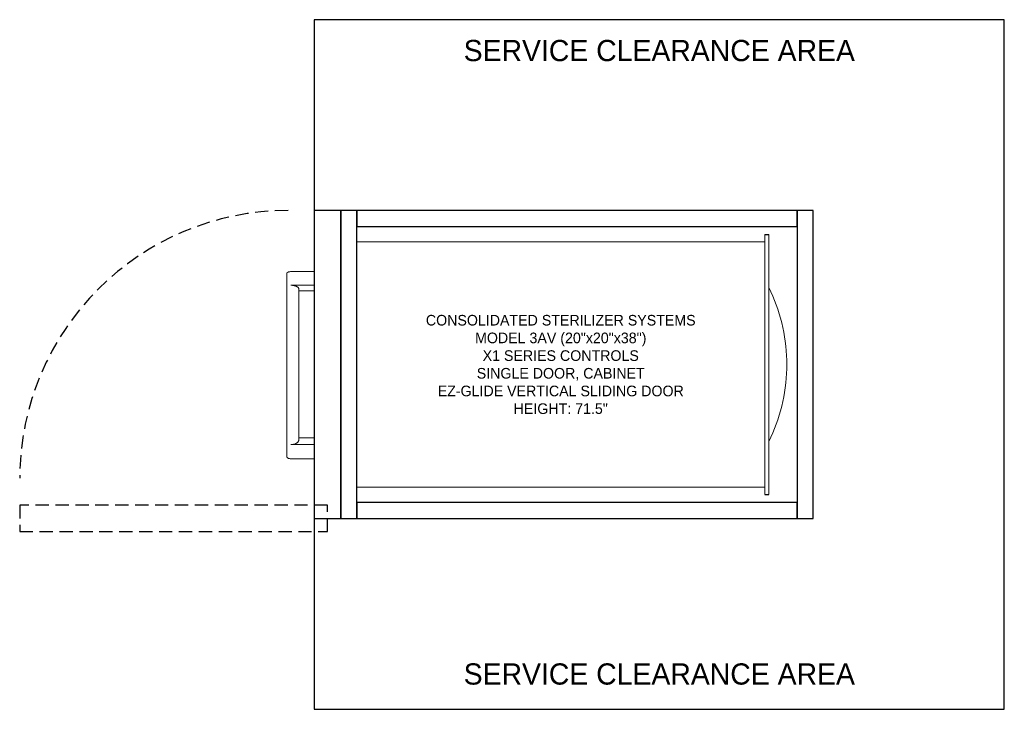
# Model space of a CAD drawing. Header units: inches. Extents: x 20.5 to 113.3, y 15.2 to 80.2.
import ezdxf

# ---------------------------------------------------------------- set-up
doc = ezdxf.new("R2010")
doc.units = ezdxf.units.IN
doc.header["$MEASUREMENT"] = 0
doc.linetypes.add('HIDDEN', pattern=[0.375, 0.25, -0.125])
doc.layers.add('Clearance', color=160, linetype='Continuous')
doc.layers.add('Description', color=1, linetype='Continuous')

msp = doc.modelspace()

# ---------------------------------------------------------------- linework, layer by layer
at = {"color": 7, "linetype": 'Continuous', "lineweight": 15}
for p, q in [((90.698, 59.964), (90.698, 35.464)), ((91.073, 59.964), (91.073, 35.464)), ((52.264, 59.273), (90.698, 59.273)), ((46.066, 56.466), (48.248, 56.466)), ((46.066, 55.188), (48.249, 55.188)), ((46.414, 55.142), (46.405, 55.142)), ((46.414, 55.139), (46.414, 55.142)), ((91.073, 40.453), (91.073, 54.975)), ((46.806, 54.668), (48.25, 54.668)), ((92.773, 47.305), (92.773, 48.123)), ((46.066, 40.161), (48.263, 40.161)), ((46.405, 40.218), (46.414, 40.218)), ((46.414, 40.218), (46.414, 40.221)), ((46.806, 40.803), (48.262, 40.803)), ((46.066, 38.835), (48.264, 38.835)), ((52.264, 36.156), (90.698, 36.156))]:
    msp.add_line(p, q, dxfattribs=at)
for p, q in [((90.698, 59.964), (91.073, 59.964)), ((90.698, 35.464), (91.073, 35.464))]:
    msp.add_line(p, q)
for points in [[(48.264, 33.214), (50.764, 33.214), (50.764, 62.214), (48.264, 62.214)], [(50.764, 33.214), (52.264, 33.214), (52.264, 62.214), (50.764, 62.214)], [(93.764, 62.214), (52.264, 62.214), (52.264, 60.714), (93.764, 60.714)], [(93.764, 33.214), (95.264, 33.214), (95.264, 62.214), (93.764, 62.214)], [(93.764, 34.714), (52.264, 34.714), (52.264, 33.214), (93.764, 33.214)]]:
    msp.add_lwpolyline(points, close=True)
at = {"linetype": 'HIDDEN', "ltscale": 5}
msp.add_lwpolyline([(49.514, 31.964), (49.514, 34.464), (20.514, 34.464), (20.514, 31.964)], close=True, dxfattribs=at)
msp.add_arc((45.798, 36.947), 25.284, 90, 179.91109, dxfattribs=at)
at = {"color": 7, "linetype": 'Continuous', "lineweight": 15}
for start, end in [(1.43642, 26.43109), (333.56891, 358.56358)]:
    msp.add_arc((76.466, 47.714), 16.312, start, end, dxfattribs=at)
for points in [[(45.675, 56.286), (45.675, 39.057)], [(46.806, 40.581), (46.806, 54.848)]]:
    msp.add_open_spline(points, degree=1, dxfattribs=at)
for points, knots in [([(46.066, 56.466), (46.047, 56.466), (45.988, 56.465), (45.909, 56.455), (45.84, 56.438), (45.776, 56.416), (45.724, 56.384), (45.691, 56.347), (45.676, 56.315), (45.676, 56.295), (45.676, 56.286)], [0, 0, 0, 0, 0.084072, 0.259613, 0.349748, 0.44488, 0.636937, 0.767795, 0.898495, 1, 1, 1, 1]), ([(46.066, 55.188), (46.07, 55.188), (46.102, 55.188), (46.161, 55.185), (46.251, 55.175), (46.333, 55.16), (46.385, 55.147), (46.405, 55.142)], [0, 0, 0, 0, 0.033787, 0.26017, 0.486877, 0.800012, 1, 1, 1, 1]), ([(46.414, 55.139), (46.422, 55.137), (46.461, 55.126), (46.524, 55.103), (46.599, 55.07), (46.675, 55.028), (46.742, 54.976), (46.788, 54.918), (46.807, 54.875), (46.805, 54.853), (46.804, 54.848)], [0, 0, 0, 0, 0.0351701, 0.1642343, 0.2932475, 0.4222378, 0.6167481, 0.7992752, 0.9570235, 1, 1, 1, 1]), ([(46.405, 40.218), (46.401, 40.217), (46.35, 40.2), (46.268, 40.179), (46.156, 40.163), (46.096, 40.162), (46.066, 40.161)], [0, 0, 0, 0, 0.045815, 0.515079, 0.753691, 1, 1, 1, 1]), ([(46.804, 40.581), (46.805, 40.577), (46.808, 40.553), (46.793, 40.509), (46.763, 40.452), (46.715, 40.396), (46.655, 40.344), (46.58, 40.295), (46.5, 40.254), (46.44, 40.231), (46.414, 40.221)], [0, 0, 0, 0, 0.031061, 0.17381, 0.316471, 0.459088, 0.60169, 0.744306, 0.886963, 1, 1, 1, 1]), ([(45.676, 39.057), (45.677, 39.041), (45.678, 39.01), (45.701, 38.967), (45.734, 38.929), (45.779, 38.896), (45.833, 38.871), (45.905, 38.849), (45.983, 38.837), (46.044, 38.835), (46.066, 38.835)], [0, 0, 0, 0, 0.152962, 0.294709, 0.413424, 0.535899, 0.656058, 0.739096, 0.904108, 1, 1, 1, 1])]:
    msp.add_open_spline(points, degree=3, knots=knots, dxfattribs=at)
at = {"layer": 'Clearance'}
for p, q in [((113.264, 80.214), (48.264, 80.214)), ((48.264, 80.214), (48.264, 62.195)), ((113.264, 15.214), (113.264, 80.214)), ((48.264, 33.214), (48.264, 15.214)), ((48.264, 15.214), (113.264, 15.214))]:
    msp.add_line(p, q, dxfattribs=at)

# ---------------------------------------------------------------- texts
at = {"layer": 'Clearance', "char_height": 2, "width": 65, "attachment_point": 2}
for insert in [(80.764, 78.306), (80.764, 19.545)]:
    msp.add_mtext('SERVICE CLEARANCE AREA', dxfattribs=dict(at, insert=insert))
at = {"layer": 'Description', "insert": (71.481, 47.714), "char_height": 1, "width": 38.43416, "attachment_point": 5}
msp.add_mtext('CONSOLIDATED STERILIZER SYSTEMS\\PMODEL 3AV (20"x20"x38")\\PX1 SERIES CONTROLS\\PSINGLE DOOR, CABINET\\PEZ-GLIDE VERTICAL SLIDING DOOR\\PHEIGHT: 71.5"', dxfattribs=at)

doc.saveas('drawing.dxf')
